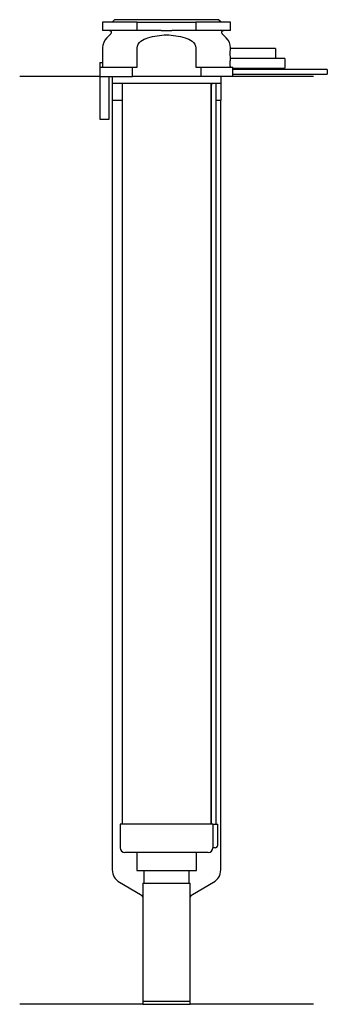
# Model space of a CAD drawing. Header units: millimetres. Extents: x 27 to 91, y 76 to 284.
import ezdxf

# ---------------------------------------------------------------- set-up
doc = ezdxf.new("R2010")
doc.units = ezdxf.units.MM
doc.layers.add('201', color=7, linetype='Continuous')
doc.layers.add('30', color=7, linetype='Continuous')

msp = doc.modelspace()

# ---------------------------------------------------------------- linework, layer by layer
at = {"layer": '201', "color": 113}
for p, q in [((43.43, 272.31), (26.53, 272.31)), ((45.93, 272.31), (46.03, 272.21)), ((69.03, 272.21), (69.13, 272.31)), ((88.53, 272.31), (71.53, 272.31)), ((46.03, 272.21), (46.03, 267.31)), ((69.03, 267.31), (69.03, 272.21)), ((46.03, 267.31), (46.08, 267.31)), ((46.08, 267.31), (48.13, 267.31)), ((46.08, 267.31), (46.08, 104.81)), ((66.93, 267.31), (66.98, 267.31)), ((67.98, 267.31), (68.98, 267.31)), ((68.98, 104.81), (68.98, 267.31)), ((68.98, 267.31), (69.03, 267.31)), ((47.58, 102.21), (52.03, 99.64)), ((63.02, 99.64), (67.48, 102.21)), ((52.53, 98.77), (52.53, 76.45)), ((62.52, 76.45), (62.52, 98.77)), ((52.53, 76.45), (26.53, 76.45)), ((52.53, 76.45), (62.52, 76.45)), ((88.53, 76.45), (62.52, 76.45))]:
    msp.add_line(p, q, dxfattribs=at)
for centre, start, end in [((49.08, 104.81), 180, 240), ((65.98, 104.81), 300, 360)]:
    msp.add_arc(centre, 3, start, end, dxfattribs=at)
at = {"layer": '201', "color": 113, "extrusion": (0, 0, -1)}
for centre, start, end in [((-51.53, 98.77), 120, 180), ((-63.52, 98.77), 0, 60)]:
    msp.add_arc(centre, 1, start, end, dxfattribs=at)
at = {"layer": '30', "color": 113}
for p, q in [((44.03, 283.81), (44.03, 282.01)), ((51.34, 283.81), (44.03, 283.81)), ((46.53, 284.31), (46.03, 283.81)), ((68.53, 284.31), (46.53, 284.31)), ((51.34, 283.81), (63.71, 283.81)), ((51.34, 282.01), (51.34, 283.81)), ((63.71, 283.81), (63.71, 282.01)), ((71.03, 283.81), (63.71, 283.81)), ((69.03, 283.81), (68.53, 284.31)), ((71.03, 282.01), (71.03, 283.81)), ((51.34, 282.01), (44.03, 282.01)), ((45.76, 281.33), (44.9, 280.48)), ((56.43, 282.01), (51.34, 282.01)), ((63.71, 282.01), (58.62, 282.01)), ((71.03, 282.01), (63.71, 282.01)), ((70.15, 280.48), (69.29, 281.33)), ((44.03, 278.35), (44.03, 275.31)), ((51.34, 274.31), (51.34, 278.35)), ((63.71, 278.35), (63.71, 274.31)), ((80.53, 278.21), (71.02, 278.21)), ((71.03, 278.2), (71.03, 278.35)), ((80.53, 278.21), (80.53, 276.21)), ((43.43, 275.31), (44.06, 275.31)), ((43.43, 275.31), (43.43, 263.31)), ((44.06, 274.31), (44.06, 275.31)), ((82.53, 276.11), (71.02, 276.11)), ((71.03, 276.1), (71.03, 276.21)), ((71.03, 276.21), (80.53, 276.21)), ((82.53, 276.11), (82.53, 274.11)), ((43.53, 272.31), (43.53, 274.31)), ((43.53, 274.31), (50.31, 274.31)), ((43.53, 272.31), (50.31, 272.31)), ((45.43, 263.31), (45.43, 272.31)), ((46.03, 272.31), (46.03, 270.81)), ((50.31, 272.31), (50.31, 274.31)), ((50.31, 274.31), (51.34, 274.31)), ((64.74, 272.31), (50.31, 272.31)), ((63.71, 274.31), (64.74, 274.31)), ((64.74, 274.31), (71.51, 274.31)), ((64.74, 274.31), (64.74, 272.31)), ((71.53, 272.31), (64.74, 272.31)), ((69.03, 270.81), (69.03, 272.31)), ((71.53, 273.81), (71.53, 274.11)), ((71.53, 274.11), (82.53, 274.11)), ((91.48, 273.81), (71.53, 273.81)), ((71.53, 272.31), (71.53, 272.81)), ((71.53, 272.81), (91.48, 272.81)), ((91.48, 273.81), (91.48, 272.81)), ((69.03, 270.81), (46.03, 270.81)), ((48.13, 270.81), (48.13, 114.51)), ((66.93, 114.51), (66.93, 270.81)), ((66.98, 270.31), (66.98, 114.51)), ((67.98, 114.51), (67.98, 270.31)), ((43.43, 263.31), (45.43, 263.31)), ((67.29, 114.51), (47.73, 114.51)), ((47.73, 114.51), (47.73, 109.51)), ((67.29, 114.51), (67.29, 110.01)), ((67.29, 114.51), (68.33, 114.51)), ((68.33, 110.01), (68.33, 114.51)), ((66.33, 108.51), (48.73, 108.51)), ((51.23, 108.51), (51.23, 104.69)), ((63.83, 104.69), (63.83, 108.51)), ((67.83, 109.51), (67.32, 109.51)), ((51.23, 104.69), (63.83, 104.69)), ((52.72, 104.69), (52.72, 101.99)), ((62.33, 101.99), (62.33, 104.69)), ((52.53, 101.99), (52.53, 77.09)), ((52.53, 101.99), (62.52, 101.99)), ((62.52, 77.09), (62.52, 101.99)), ((52.53, 77.09), (62.52, 77.09))]:
    msp.add_line(p, q, dxfattribs=at)
at = {"layer": '30', "color": 113, "extrusion": (0, 0, -1)}
for centre, radius, start, end in [((-45.48, 281.61), 0.4, 90, 225), ((-69.58, 281.61), 0.4, -45, 90), ((-70.48, 270.31), 2.5, 0, 11.5426)]:
    msp.add_arc(centre, radius, start, end, dxfattribs=at)
at = {"layer": '30', "color": 113}
for centre, radius, start, end in [((47.03, 278.35), 3, 135, 180), ((68.03, 278.35), 3, 0, 45), ((70.48, 270.31), 3.5, 171.7737, 180), ((48.73, 109.51), 1, 180, 270), ((66.33, 109.51), 1, -90, 0), ((67.83, 110.01), 0.5, -90, 0)]:
    msp.add_arc(centre, radius, start, end, dxfattribs=at)
for points, knots in [([(53.61, 280.48), (54.88, 280.87), (56.2, 281.1), (58.86, 281.1), (60.17, 280.87), (61.44, 280.48)], [0, 0, 0, 0, 0.5, 0.5, 1, 1, 1, 1]), ([(56.43, 282.01), (56.79, 282.01), (57.16, 282.01), (57.57, 282.01), (57.61, 282.01), (57.7, 282.01), (57.84, 282.01), (57.98, 282.01), (58.25, 282.01), (58.44, 282.01), (58.62, 282.01)], [0, 0, 0, 0, 0.5, 0.5, 0.5625, 0.5625, 0.625, 0.75, 0.75, 1, 1, 1, 1]), ([(51.34, 278.35), (51.34, 278.91), (51.7, 279.41), (52.57, 280.09), (53.09, 280.31), (53.61, 280.48)], [0, 0, 0, 0, 0.5, 0.5, 1, 1, 1, 1]), ([(61.44, 280.48), (61.96, 280.31), (62.48, 280.09), (63.35, 279.41), (63.71, 278.91), (63.71, 278.35)], [0, 0, 0, 0, 0.5, 0.5, 1, 1, 1, 1]), ([(71.03, 276.21), (71.03, 276.22), (71.02, 276.22), (71.02, 276.24), (71.02, 276.26), (71.02, 276.31), (71.02, 276.35), (71.01, 276.42), (71.01, 276.46), (71, 276.55), (71, 276.6), (71, 276.71), (71, 276.77), (70.99, 276.89), (70.99, 276.95), (70.99, 277.08), (70.99, 277.15), (70.99, 277.28), (70.99, 277.34), (70.99, 277.47), (70.99, 277.53), (71, 277.66), (71, 277.71), (71, 277.82), (71, 277.87), (71.01, 277.97), (71.01, 278.01), (71.02, 278.08), (71.02, 278.11), (71.02, 278.16), (71.02, 278.18), (71.02, 278.2), (71.02, 278.21), (71.03, 278.21), (71.03, 278.21), (71.03, 278.22)], [0, 0, 0, 0, 0.062498, 0.062498, 0.124996, 0.124996, 0.187494, 0.187494, 0.249992, 0.249992, 0.31249, 0.31249, 0.374988, 0.374988, 0.437486, 0.437486, 0.499984, 0.499984, 0.562482, 0.562482, 0.62498, 0.62498, 0.687478, 0.687478, 0.749976, 0.749976, 0.812474, 0.812474, 0.874972, 0.874972, 0.93747, 0.93747, 0.999968, 0.999968, 1, 1, 1, 1]), ([(71.01, 274.31), (71.01, 274.34), (71.01, 274.38), (71, 274.45), (71, 274.49), (71, 274.58), (71, 274.62), (70.99, 274.72), (70.99, 274.76), (70.99, 274.86), (70.99, 274.92), (70.99, 275.02), (70.99, 275.07), (70.99, 275.17), (70.99, 275.23), (70.99, 275.33), (70.99, 275.38), (70.99, 275.48), (70.99, 275.53), (71, 275.62), (71, 275.66), (71.01, 275.79), (71.01, 275.86), (71.01, 275.95), (71.02, 275.98), (71.02, 276.03), (71.02, 276.05), (71.02, 276.08), (71.02, 276.09), (71.02, 276.11), (71.03, 276.11), (71.03, 276.12)], [0, 0, 0, 0, 0.06253, 0.06253, 0.12506, 0.12506, 0.18759, 0.18759, 0.250121, 0.250121, 0.312651, 0.312651, 0.375181, 0.375181, 0.437711, 0.437711, 0.500241, 0.500241, 0.562771, 0.562771, 0.625301, 0.625301, 0.750362, 0.750362, 0.812892, 0.812892, 0.875422, 0.875422, 0.937952, 0.937952, 1, 1, 1, 1]), ([(71.53, 274.11), (71.52, 274.13), (71.52, 274.2), (71.52, 274.25), (71.51, 274.31)], [0, 0, 0, 0, 0.500941, 1, 1, 1, 1]), ([(71.53, 272.81), (71.52, 272.83), (71.52, 272.84), (71.52, 272.86), (71.52, 272.88), (71.52, 272.92), (71.52, 272.94), (71.52, 273.01), (71.52, 273.06), (71.52, 273.18), (71.52, 273.25), (71.52, 273.35), (71.52, 273.38), (71.52, 273.44), (71.52, 273.47), (71.52, 273.53), (71.52, 273.56), (71.52, 273.62), (71.52, 273.64), (71.52, 273.69), (71.52, 273.71), (71.52, 273.75), (71.52, 273.76), (71.52, 273.79), (71.52, 273.8), (71.53, 273.81), (71.53, 273.81)], [0, 0, 0, 0, 0.124994, 0.124994, 0.187492, 0.187492, 0.249989, 0.249989, 0.374983, 0.374983, 0.499978, 0.499978, 0.562475, 0.562475, 0.624972, 0.624972, 0.687469, 0.687469, 0.749966, 0.749966, 0.812464, 0.812464, 0.874961, 0.874961, 0.937458, 1, 1, 1, 1]), ([(67.29, 110.01), (67.29, 109.96), (67.29, 109.9), (67.29, 109.8), (67.3, 109.75), (67.3, 109.66), (67.3, 109.62), (67.31, 109.56), (67.31, 109.54), (67.32, 109.53), (67.32, 109.52), (67.32, 109.51)], [0, 0, 0, 0, 0.208628, 0.208628, 0.417496, 0.417496, 0.626503, 0.626503, 0.836751, 0.836751, 1, 1, 1, 1])]:
    msp.add_open_spline(points, degree=3, knots=knots, dxfattribs=at)

doc.saveas('drawing.dxf')
